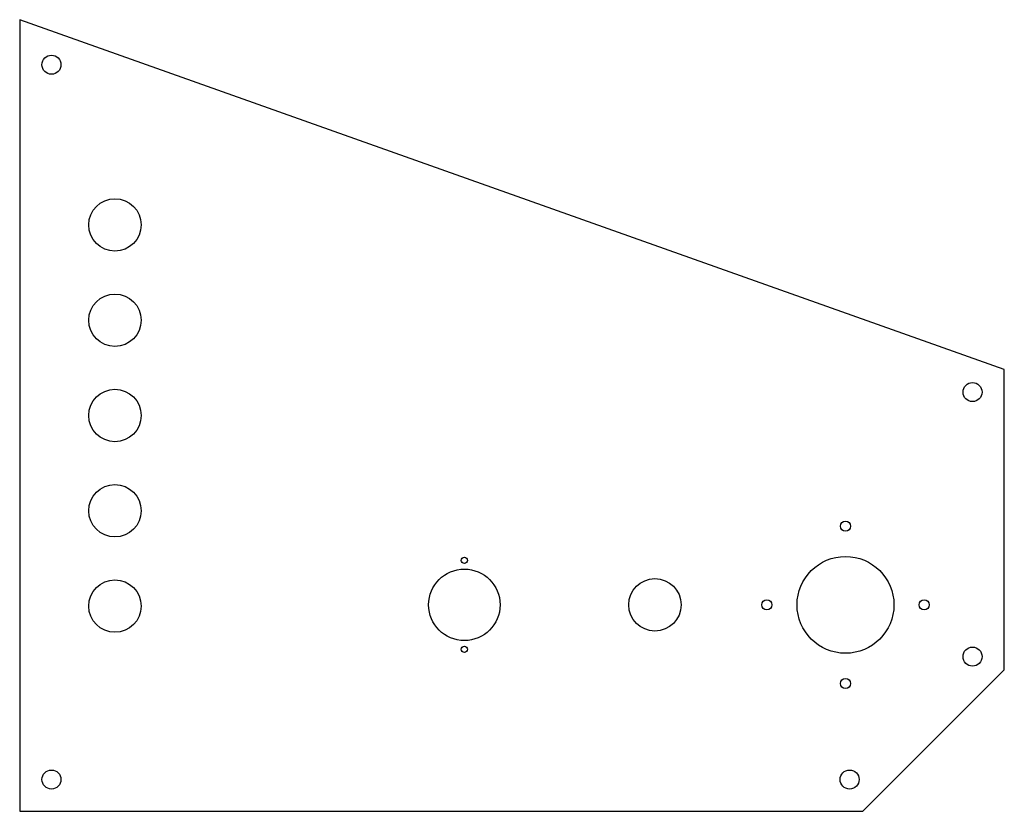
# Model space of a CAD drawing. Header units: millimetres. Extents: x -155 to 155, y -125 to 124.
import ezdxf

# ---------------------------------------------------------------- set-up
doc = ezdxf.new("R2010")
doc.units = ezdxf.units.MM

msp = doc.modelspace()

# ---------------------------------------------------------------- linework, layer by layer
at = {"color": 7, "linetype": 'Continuous', "lineweight": 25}
for p, q in [((-155, 124.23), (-155, -125)), ((155, 14.05), (-155, 124.23)), ((155, -80.45), (155, 14.05)), ((110.45, -125), (155, -80.45)), ((-155, -125), (110.45, -125))]:
    msp.add_line(p, q, dxfattribs=at)
for centre, radius in [((-145, 110.07), 3), ((-125, 59.62), 8.25), ((-125, 29.62), 8.25), ((145, 6.99), 3), ((-125, -0.38), 8.25), ((-125, -30.38), 8.25), ((105, -35.25), 1.6), ((-15, -46), 1), ((105, -60), 15.25), ((-15, -60), 11.25), ((-125, -60.38), 8.25), ((45, -60), 8.25), ((80.25, -60), 1.6), ((129.75, -60), 1.6), ((-15, -74), 1), ((145, -76.31), 3), ((105, -84.75), 1.6), ((-145, -115), 3), ((106.31, -115), 3)]:
    msp.add_circle(centre, radius, dxfattribs=at)

doc.saveas('drawing.dxf')
